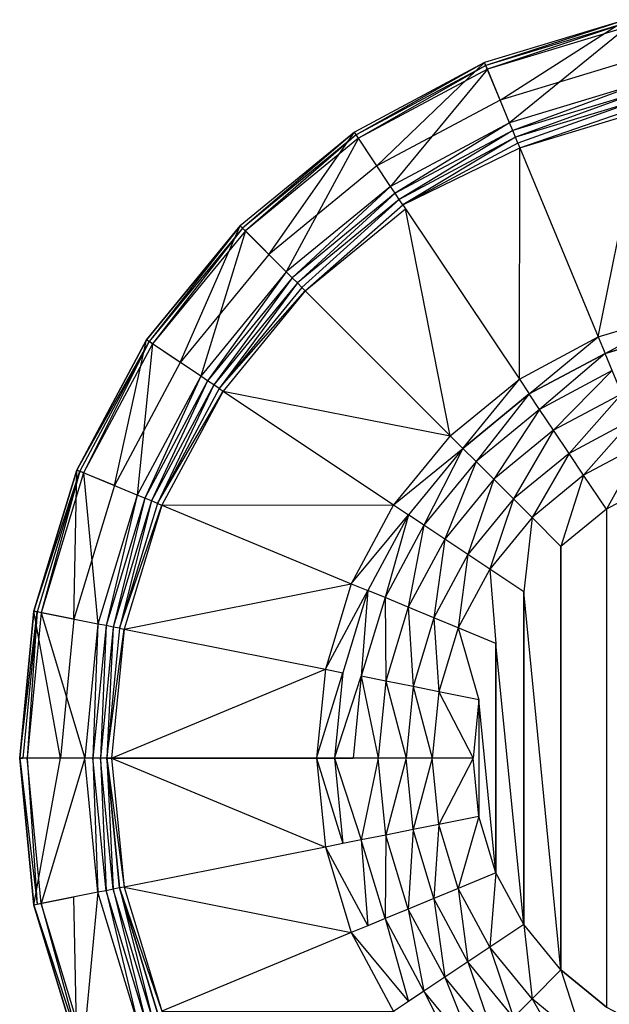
# Model space of a CAD drawing. Extents: x 0 to 0.6, y -0.37 to 0.
# Tile 2 of 6: x 0 to 0.145, y -0.246 to -0.003. Entities that reach past the tile are written whole.
import ezdxf

# ---------------------------------------------------------------- set-up
doc = ezdxf.new("R2010")
doc.units = 0
doc.layers.add('L0_WASHBASIN_N_3059_', color=7, linetype='CONTINUOUS')

msp = doc.modelspace()

# ---------------------------------------------------------------- linework, layer by layer
at = {"layer": 'L0_WASHBASIN_N_3059_', "color": 8}
for points, invisible_edges in [([(0.114192, -0.01401, 0.087977), (0.148912, -0.003478, 0.086977), (0.114192, -0.01401, 0.086977), (0.114192, -0.01401, 0.087977)], 13), ([(0.148912, -0.003478, 0.086977), (0.114192, -0.01401, 0.087977), (0.148912, -0.003478, 0.087977), (0.148912, -0.003478, 0.086977)], 10), ([(0.114499, -0.014752, 0.088977), (0.148912, -0.003478, 0.087977), (0.114192, -0.01401, 0.087977), (0.114499, -0.014752, 0.088977)], 13), ([(0.148912, -0.003478, 0.086977), (0.118019, -0.023248, 0.086977), (0.114192, -0.01401, 0.086977), (0.148912, -0.003478, 0.086977)], 13), ([(0.148912, -0.003478, 0.087977), (0.114499, -0.014752, 0.088977), (0.149067, -0.004265, 0.088977), (0.148912, -0.003478, 0.087977)], 10), ([(0.114883, -0.01568, 0.088977), (0.149067, -0.004265, 0.088977), (0.114499, -0.014752, 0.088977), (0.114883, -0.01568, 0.088977)], 13), ([(0.149067, -0.004265, 0.088977), (0.114883, -0.01568, 0.088977), (0.149263, -0.005251, 0.088977), (0.149067, -0.004265, 0.088977)], 10), ([(0.118019, -0.023248, 0.086977), (0.148912, -0.003478, 0.086977), (0.150855, -0.013287, 0.086977), (0.118019, -0.023248, 0.086977)], 10), ([(0.120319, -0.028846, 0.088977), (0.149263, -0.005251, 0.088977), (0.114883, -0.01568, 0.088977), (0.120319, -0.028846, 0.088977)], 13), ([(0.149263, -0.005251, 0.088977), (0.120319, -0.028846, 0.088977), (0.152026, -0.019228, 0.088977), (0.149263, -0.005251, 0.088977)], 10), ([(0.082195, -0.031113, 0.087977), (0.114192, -0.01401, 0.086977), (0.082195, -0.031113, 0.086977), (0.082195, -0.031113, 0.087977)], 13), ([(0.114192, -0.01401, 0.086977), (0.082195, -0.031113, 0.087977), (0.114192, -0.01401, 0.087977), (0.114192, -0.01401, 0.086977)], 10), ([(0.08264, -0.03178, 0.088977), (0.114192, -0.01401, 0.087977), (0.082195, -0.031113, 0.087977), (0.08264, -0.03178, 0.088977)], 13), ([(0.114192, -0.01401, 0.086977), (0.08775, -0.039427, 0.086977), (0.082195, -0.031113, 0.086977), (0.114192, -0.01401, 0.086977)], 13), ([(0.114192, -0.01401, 0.087977), (0.08264, -0.03178, 0.088977), (0.114499, -0.014752, 0.088977), (0.114192, -0.01401, 0.087977)], 10), ([(0.08775, -0.039427, 0.086977), (0.114192, -0.01401, 0.086977), (0.118019, -0.023248, 0.086977), (0.08775, -0.039427, 0.086977)], 10), ([(0.083198, -0.032616, 0.088977), (0.114499, -0.014752, 0.088977), (0.08264, -0.03178, 0.088977), (0.083198, -0.032616, 0.088977)], 13), ([(0.114499, -0.014752, 0.088977), (0.083198, -0.032616, 0.088977), (0.114883, -0.01568, 0.088977), (0.114499, -0.014752, 0.088977)], 10), ([(0.091098, -0.044466, 0.088977), (0.114883, -0.01568, 0.088977), (0.083198, -0.032616, 0.088977), (0.091098, -0.044466, 0.088977)], 13), ([(0.114883, -0.01568, 0.088977), (0.091098, -0.044466, 0.088977), (0.120319, -0.028846, 0.088977), (0.114883, -0.01568, 0.088977)], 10), ([(0.121088, -0.030703, 0.088977), (0.152026, -0.019228, 0.088977), (0.120319, -0.028846, 0.088977), (0.121088, -0.030703, 0.088977)], 13), ([(0.152026, -0.019228, 0.088977), (0.121088, -0.030703, 0.088977), (0.152418, -0.021199, 0.088977), (0.152026, -0.019228, 0.088977)], 10), ([(0.121786, -0.032393, 0.088555), (0.152418, -0.021199, 0.088977), (0.121088, -0.030703, 0.088977), (0.121786, -0.032393, 0.088555)], 13), ([(0.152418, -0.021199, 0.088977), (0.121786, -0.032393, 0.088555), (0.152773, -0.022993, 0.088555), (0.152418, -0.021199, 0.088977)], 10), ([(0.122384, -0.033846, 0.087537), (0.152773, -0.022993, 0.088555), (0.121786, -0.032393, 0.088555), (0.122384, -0.033846, 0.087537)], 13), ([(0.152773, -0.022993, 0.088555), (0.122384, -0.033846, 0.087537), (0.153076, -0.024536, 0.087537), (0.152773, -0.022993, 0.088555)], 10), ([(0.122838, -0.034941, 0.085922), (0.153076, -0.024536, 0.087537), (0.122384, -0.033846, 0.087537), (0.122838, -0.034941, 0.085922)], 10), ([(0.153076, -0.024536, 0.087537), (0.122838, -0.034941, 0.085922), (0.153307, -0.025698, 0.085922), (0.153076, -0.024536, 0.087537)], 13), ([(0.142107, -0.081462, 0.018011), (0.153307, -0.025698, 0.085922), (0.122838, -0.034941, 0.085922), (0.142107, -0.081462, 0.018011)], 10), ([(0.153307, -0.025698, 0.085922), (0.142107, -0.081462, 0.018011), (0.163131, -0.075085, 0.018011), (0.153307, -0.025698, 0.085922)], 13), ([(0.092214, -0.046137, 0.088977), (0.120319, -0.028846, 0.088977), (0.091098, -0.044466, 0.088977), (0.092214, -0.046137, 0.088977)], 13), ([(0.120319, -0.028846, 0.088977), (0.092214, -0.046137, 0.088977), (0.121088, -0.030703, 0.088977), (0.120319, -0.028846, 0.088977)], 10), ([(0.054148, -0.05413, 0.087977), (0.082195, -0.031113, 0.086977), (0.054148, -0.05413, 0.086977), (0.054148, -0.05413, 0.087977)], 13), ([(0.082195, -0.031113, 0.086977), (0.054148, -0.05413, 0.087977), (0.082195, -0.031113, 0.087977), (0.082195, -0.031113, 0.086977)], 10), ([(0.082195, -0.031113, 0.086977), (0.061219, -0.061201, 0.086977), (0.054148, -0.05413, 0.086977), (0.082195, -0.031113, 0.086977)], 13), ([(0.054715, -0.054697, 0.088977), (0.082195, -0.031113, 0.087977), (0.054148, -0.05413, 0.087977), (0.054715, -0.054697, 0.088977)], 13), ([(0.082195, -0.031113, 0.087977), (0.054715, -0.054697, 0.088977), (0.08264, -0.03178, 0.088977), (0.082195, -0.031113, 0.087977)], 10), ([(0.061219, -0.061201, 0.086977), (0.082195, -0.031113, 0.086977), (0.08775, -0.039427, 0.086977), (0.061219, -0.061201, 0.086977)], 10), ([(0.093229, -0.047657, 0.088555), (0.121088, -0.030703, 0.088977), (0.092214, -0.046137, 0.088977), (0.093229, -0.047657, 0.088555)], 13), ([(0.121088, -0.030703, 0.088977), (0.093229, -0.047657, 0.088555), (0.121786, -0.032393, 0.088555), (0.121088, -0.030703, 0.088977)], 10), ([(0.055426, -0.055408, 0.088977), (0.08264, -0.03178, 0.088977), (0.054715, -0.054697, 0.088977), (0.055426, -0.055408, 0.088977)], 13), ([(0.08264, -0.03178, 0.088977), (0.055426, -0.055408, 0.088977), (0.083198, -0.032616, 0.088977), (0.08264, -0.03178, 0.088977)], 10), ([(0.065485, -0.065485, 0.088977), (0.083198, -0.032616, 0.088977), (0.055426, -0.055408, 0.088977), (0.065485, -0.065485, 0.088977)], 13), ([(0.083198, -0.032616, 0.088977), (0.065485, -0.065485, 0.088977), (0.091098, -0.044466, 0.088977), (0.083198, -0.032616, 0.088977)], 10), ([(0.094098, -0.048965, 0.087537), (0.121786, -0.032393, 0.088555), (0.093229, -0.047657, 0.088555), (0.094098, -0.048965, 0.087537)], 13), ([(0.121786, -0.032393, 0.088555), (0.094098, -0.048965, 0.087537), (0.122384, -0.033846, 0.087537), (0.121786, -0.032393, 0.088555)], 10), ([(0.094098, -0.048965, 0.087537), (0.122838, -0.034941, 0.085922), (0.122384, -0.033846, 0.087537), (0.094098, -0.048965, 0.087537)], 10), ([(0.122838, -0.034941, 0.085922), (0.094098, -0.048965, 0.087537), (0.094757, -0.04995, 0.085922), (0.122838, -0.034941, 0.085922)], 13), ([(0.122732, -0.091818, 0.018011), (0.122838, -0.034941, 0.085922), (0.094757, -0.04995, 0.085922), (0.122732, -0.091818, 0.018011)], 10), ([(0.122838, -0.034941, 0.085922), (0.122732, -0.091818, 0.018011), (0.142107, -0.081462, 0.018011), (0.122838, -0.034941, 0.085922)], 13), ([(0.066906, -0.066906, 0.088977), (0.091098, -0.044466, 0.088977), (0.065485, -0.065485, 0.088977), (0.066906, -0.066906, 0.088977)], 13), ([(0.091098, -0.044466, 0.088977), (0.066906, -0.066906, 0.088977), (0.092214, -0.046137, 0.088977), (0.091098, -0.044466, 0.088977)], 10), ([(0.068198, -0.068199, 0.088555), (0.092214, -0.046137, 0.088977), (0.066906, -0.066906, 0.088977), (0.068198, -0.068199, 0.088555)], 13), ([(0.092214, -0.046137, 0.088977), (0.068198, -0.068199, 0.088555), (0.093229, -0.047657, 0.088555), (0.092214, -0.046137, 0.088977)], 10), ([(0.069306, -0.069312, 0.087537), (0.093229, -0.047657, 0.088555), (0.068198, -0.068199, 0.088555), (0.069306, -0.069312, 0.087537)], 13), ([(0.093229, -0.047657, 0.088555), (0.069306, -0.069312, 0.087537), (0.094098, -0.048965, 0.087537), (0.093229, -0.047657, 0.088555)], 10), ([(0.070144, -0.07015, 0.085922), (0.094098, -0.048965, 0.087537), (0.069306, -0.069312, 0.087537), (0.070144, -0.07015, 0.085922)], 10), ([(0.094098, -0.048965, 0.087537), (0.070144, -0.07015, 0.085922), (0.094757, -0.04995, 0.085922), (0.094098, -0.048965, 0.087537)], 13), ([(0.10575, -0.105756, 0.018011), (0.094757, -0.04995, 0.085922), (0.070144, -0.07015, 0.085922), (0.10575, -0.105756, 0.018011)], 10), ([(0.094757, -0.04995, 0.085922), (0.10575, -0.105756, 0.018011), (0.122732, -0.091818, 0.018011), (0.094757, -0.04995, 0.085922)], 13), ([(0.054148, -0.05413, 0.087977), (0.031131, -0.082176, 0.086977), (0.031131, -0.082176, 0.087977), (0.054148, -0.05413, 0.087977)], 13), ([(0.031131, -0.082176, 0.086977), (0.054148, -0.05413, 0.087977), (0.054148, -0.05413, 0.086977), (0.031131, -0.082176, 0.086977)], 10), ([(0.054148, -0.05413, 0.086977), (0.039446, -0.087732, 0.086977), (0.031131, -0.082176, 0.086977), (0.054148, -0.05413, 0.086977)], 13), ([(0.031798, -0.082622, 0.088977), (0.054148, -0.05413, 0.087977), (0.031131, -0.082176, 0.087977), (0.031798, -0.082622, 0.088977)], 13), ([(0.054148, -0.05413, 0.087977), (0.031798, -0.082622, 0.088977), (0.054715, -0.054697, 0.088977), (0.054148, -0.05413, 0.087977)], 10), ([(0.032634, -0.08318, 0.088977), (0.054715, -0.054697, 0.088977), (0.031798, -0.082622, 0.088977), (0.032634, -0.08318, 0.088977)], 13), ([(0.054715, -0.054697, 0.088977), (0.032634, -0.08318, 0.088977), (0.055426, -0.055408, 0.088977), (0.054715, -0.054697, 0.088977)], 10), ([(0.044466, -0.091098, 0.088977), (0.055426, -0.055408, 0.088977), (0.032634, -0.08318, 0.088977), (0.044466, -0.091098, 0.088977)], 13), ([(0.039446, -0.087732, 0.086977), (0.054148, -0.05413, 0.086977), (0.061219, -0.061201, 0.086977), (0.039446, -0.087732, 0.086977)], 10), ([(0.055426, -0.055408, 0.088977), (0.044466, -0.091098, 0.088977), (0.065485, -0.065485, 0.088977), (0.055426, -0.055408, 0.088977)], 10), ([(0.046137, -0.092214, 0.088977), (0.065485, -0.065485, 0.088977), (0.044466, -0.091098, 0.088977), (0.046137, -0.092214, 0.088977)], 13), ([(0.065485, -0.065485, 0.088977), (0.046137, -0.092214, 0.088977), (0.066906, -0.066906, 0.088977), (0.065485, -0.065485, 0.088977)], 10), ([(0.047655, -0.09323, 0.088555), (0.066906, -0.066906, 0.088977), (0.046137, -0.092214, 0.088977), (0.047655, -0.09323, 0.088555)], 13), ([(0.066906, -0.066906, 0.088977), (0.047655, -0.09323, 0.088555), (0.068198, -0.068199, 0.088555), (0.066906, -0.066906, 0.088977)], 10), ([(0.048959, -0.094104, 0.087537), (0.068198, -0.068199, 0.088555), (0.047655, -0.09323, 0.088555), (0.048959, -0.094104, 0.087537)], 13), ([(0.068198, -0.068199, 0.088555), (0.048959, -0.094104, 0.087537), (0.069306, -0.069312, 0.087537), (0.068198, -0.068199, 0.088555)], 10), ([(0.048959, -0.094104, 0.087537), (0.070144, -0.07015, 0.085922), (0.069306, -0.069312, 0.087537), (0.048959, -0.094104, 0.087537)], 10), ([(0.070144, -0.07015, 0.085922), (0.048959, -0.094104, 0.087537), (0.049944, -0.094763, 0.085922), (0.070144, -0.07015, 0.085922)], 13), ([(0.049944, -0.094763, 0.085922), (0.10575, -0.105756, 0.018011), (0.070144, -0.07015, 0.085922), (0.049944, -0.094763, 0.085922)], 10), ([(0.143791, -0.085527, 0.012061), (0.163131, -0.075085, 0.018011), (0.142107, -0.081462, 0.018011), (0.143791, -0.085527, 0.012061)], 10), ([(0.163131, -0.075085, 0.018011), (0.143791, -0.085527, 0.012061), (0.163989, -0.0794, 0.012061), (0.163131, -0.075085, 0.018011)], 13), ([(0.145539, -0.089747, 0.007446), (0.163989, -0.0794, 0.012061), (0.143791, -0.085527, 0.012061), (0.145539, -0.089747, 0.007446)], 13), ([(0.031131, -0.082176, 0.087977), (0.014028, -0.114173, 0.086977), (0.014028, -0.114173, 0.087977), (0.031131, -0.082176, 0.087977)], 13), ([(0.014028, -0.114173, 0.086977), (0.031131, -0.082176, 0.087977), (0.031131, -0.082176, 0.086977), (0.014028, -0.114173, 0.086977)], 10), ([(0.014028, -0.114173, 0.087977), (0.031798, -0.082622, 0.088977), (0.031131, -0.082176, 0.087977), (0.014028, -0.114173, 0.087977)], 10), ([(0.031131, -0.082176, 0.086977), (0.023267, -0.118, 0.086977), (0.014028, -0.114173, 0.086977), (0.031131, -0.082176, 0.086977)], 13), ([(0.023267, -0.118, 0.086977), (0.031131, -0.082176, 0.086977), (0.039446, -0.087732, 0.086977), (0.023267, -0.118, 0.086977)], 10), ([(0.125176, -0.095477, 0.012061), (0.142107, -0.081462, 0.018011), (0.122732, -0.091818, 0.018011), (0.125176, -0.095477, 0.012061)], 10), ([(0.142107, -0.081462, 0.018011), (0.125176, -0.095477, 0.012061), (0.143791, -0.085527, 0.012061), (0.142107, -0.081462, 0.018011)], 13), ([(0.031798, -0.082622, 0.088977), (0.014028, -0.114173, 0.087977), (0.014769, -0.114481, 0.088977), (0.031798, -0.082622, 0.088977)], 13), ([(0.015698, -0.114865, 0.088977), (0.031798, -0.082622, 0.088977), (0.014769, -0.114481, 0.088977), (0.015698, -0.114865, 0.088977)], 13), ([(0.031798, -0.082622, 0.088977), (0.015698, -0.114865, 0.088977), (0.032634, -0.08318, 0.088977), (0.031798, -0.082622, 0.088977)], 10), ([(0.028846, -0.120319, 0.088977), (0.032634, -0.08318, 0.088977), (0.015698, -0.114865, 0.088977), (0.028846, -0.120319, 0.088977)], 13), ([(0.032634, -0.08318, 0.088977), (0.028846, -0.120319, 0.088977), (0.044466, -0.091098, 0.088977), (0.032634, -0.08318, 0.088977)], 10), ([(0.127714, -0.099275, 0.007446), (0.143791, -0.085527, 0.012061), (0.125176, -0.095477, 0.012061), (0.127714, -0.099275, 0.007446)], 13), ([(0.143791, -0.085527, 0.012061), (0.127714, -0.099275, 0.007446), (0.145539, -0.089747, 0.007446), (0.143791, -0.085527, 0.012061)], 10), ([(0.030703, -0.121088, 0.088977), (0.044466, -0.091098, 0.088977), (0.028846, -0.120319, 0.088977), (0.030703, -0.121088, 0.088977)], 13), ([(0.044466, -0.091098, 0.088977), (0.030703, -0.121088, 0.088977), (0.046137, -0.092214, 0.088977), (0.044466, -0.091098, 0.088977)], 10), ([(0.108861, -0.108867, 0.012061), (0.122732, -0.091818, 0.018011), (0.10575, -0.105756, 0.018011), (0.108861, -0.108867, 0.012061)], 10), ([(0.122732, -0.091818, 0.018011), (0.108861, -0.108867, 0.012061), (0.125176, -0.095477, 0.012061), (0.122732, -0.091818, 0.018011)], 13), ([(0.131141, -0.104403, 0.003533), (0.145539, -0.089747, 0.007446), (0.127714, -0.099275, 0.007446), (0.131141, -0.104403, 0.003533)], 13), ([(0.145539, -0.089747, 0.007446), (0.131141, -0.104403, 0.003533), (0.147899, -0.095445, 0.003533), (0.145539, -0.089747, 0.007446)], 10), ([(0.032391, -0.121788, 0.088555), (0.046137, -0.092214, 0.088977), (0.030703, -0.121088, 0.088977), (0.032391, -0.121788, 0.088555)], 13), ([(0.046137, -0.092214, 0.088977), (0.032391, -0.121788, 0.088555), (0.047655, -0.09323, 0.088555), (0.046137, -0.092214, 0.088977)], 10), ([(0.03384, -0.12239, 0.087537), (0.047655, -0.09323, 0.088555), (0.032391, -0.121788, 0.088555), (0.03384, -0.12239, 0.087537)], 13), ([(0.047655, -0.09323, 0.088555), (0.03384, -0.12239, 0.087537), (0.048959, -0.094104, 0.087537), (0.047655, -0.09323, 0.088555)], 10), ([(0.03384, -0.12239, 0.087537), (0.049944, -0.094763, 0.085922), (0.048959, -0.094104, 0.087537), (0.03384, -0.12239, 0.087537)], 10), ([(0.049944, -0.094763, 0.085922), (0.03384, -0.12239, 0.087537), (0.034935, -0.122844, 0.085922), (0.049944, -0.094763, 0.085922)], 13), ([(0.034935, -0.122844, 0.085922), (0.091812, -0.122738, 0.018011), (0.049944, -0.094763, 0.085922), (0.034935, -0.122844, 0.085922)], 10), ([(0.10575, -0.105756, 0.018011), (0.049944, -0.094763, 0.085922), (0.091812, -0.122738, 0.018011), (0.10575, -0.105756, 0.018011)], 13), ([(0.112091, -0.112097, 0.007446), (0.125176, -0.095477, 0.012061), (0.108861, -0.108867, 0.012061), (0.112091, -0.112097, 0.007446)], 13), ([(0.125176, -0.095477, 0.012061), (0.112091, -0.112097, 0.007446), (0.127714, -0.099275, 0.007446), (0.125176, -0.095477, 0.012061)], 10), ([(0.134934, -0.11008, 0.000918), (0.147899, -0.095445, 0.003533), (0.131141, -0.104403, 0.003533), (0.134934, -0.11008, 0.000918)], 13), ([(0.147899, -0.095445, 0.003533), (0.134934, -0.11008, 0.000918), (0.150512, -0.101753, 0.000918), (0.147899, -0.095445, 0.003533)], 10), ([(0.116452, -0.116458, 0.003533), (0.127714, -0.099275, 0.007446), (0.112091, -0.112097, 0.007446), (0.116452, -0.116458, 0.003533)], 13), ([(0.127714, -0.099275, 0.007446), (0.116452, -0.116458, 0.003533), (0.131141, -0.104403, 0.003533), (0.127714, -0.099275, 0.007446)], 10), ([(0.138517, -0.115442), (0.150512, -0.101753, 0.000918), (0.134934, -0.11008, 0.000918), (0.138517, -0.115442)], 13), ([(0.150512, -0.101753, 0.000918), (0.138517, -0.115442), (0.15298, -0.107711), (0.150512, -0.101753, 0.000918)], 10), ([(0.091812, -0.122738, 0.018011), (0.108861, -0.108867, 0.012061), (0.10575, -0.105756, 0.018011), (0.091812, -0.122738, 0.018011)], 10), ([(0.12128, -0.121286, 0.000918), (0.131141, -0.104403, 0.003533), (0.116452, -0.116458, 0.003533), (0.12128, -0.121286, 0.000918)], 13), ([(0.131141, -0.104403, 0.003533), (0.12128, -0.121286, 0.000918), (0.134934, -0.11008, 0.000918), (0.131141, -0.104403, 0.003533)], 10), ([(0.108861, -0.108867, 0.012061), (0.091812, -0.122738, 0.018011), (0.095471, -0.125182, 0.012061), (0.108861, -0.108867, 0.012061)], 13), ([(0.099269, -0.12772, 0.007446), (0.108861, -0.108867, 0.012061), (0.095471, -0.125182, 0.012061), (0.099269, -0.12772, 0.007446)], 13), ([(0.108861, -0.108867, 0.012061), (0.099269, -0.12772, 0.007446), (0.112091, -0.112097, 0.007446), (0.108861, -0.108867, 0.012061)], 10), ([(0.144099, -0.123797), (0.15298, -0.107711), (0.138517, -0.115442), (0.144099, -0.123797)], 13), ([(0.15298, -0.107711), (0.144099, -0.123797), (0.156825, -0.116994), (0.15298, -0.107711)], 10), ([(0.125839, -0.125845), (0.134934, -0.11008, 0.000918), (0.12128, -0.121286, 0.000918), (0.125839, -0.125845)], 13), ([(0.134934, -0.11008, 0.000918), (0.125839, -0.125845), (0.138517, -0.115442), (0.134934, -0.11008, 0.000918)], 10), ([(0.104397, -0.131147, 0.003533), (0.112091, -0.112097, 0.007446), (0.099269, -0.12772, 0.007446), (0.104397, -0.131147, 0.003533)], 13), ([(0.112091, -0.112097, 0.007446), (0.104397, -0.131147, 0.003533), (0.116452, -0.116458, 0.003533), (0.112091, -0.112097, 0.007446)], 10), ([(0.014028, -0.114173, 0.087977), (0.003496, -0.148893, 0.086977), (0.003496, -0.148893, 0.087977), (0.014028, -0.114173, 0.087977)], 13), ([(0.003496, -0.148893, 0.086977), (0.014028, -0.114173, 0.087977), (0.014028, -0.114173, 0.086977), (0.003496, -0.148893, 0.086977)], 10), ([(0.014028, -0.114173, 0.086977), (0.013306, -0.150836, 0.086977), (0.003496, -0.148893, 0.086977), (0.014028, -0.114173, 0.086977)], 13), ([(0.003496, -0.148893, 0.087977), (0.014769, -0.114481, 0.088977), (0.014028, -0.114173, 0.087977), (0.003496, -0.148893, 0.087977)], 10), ([(0.014769, -0.114481, 0.088977), (0.003496, -0.148893, 0.087977), (0.004283, -0.14905, 0.088977), (0.014769, -0.114481, 0.088977)], 13), ([(0.005269, -0.149245, 0.088977), (0.014769, -0.114481, 0.088977), (0.004283, -0.14905, 0.088977), (0.005269, -0.149245, 0.088977)], 13), ([(0.014769, -0.114481, 0.088977), (0.005269, -0.149245, 0.088977), (0.015698, -0.114865, 0.088977), (0.014769, -0.114481, 0.088977)], 10), ([(0.019228, -0.152026, 0.088977), (0.015698, -0.114865, 0.088977), (0.005269, -0.149245, 0.088977), (0.019228, -0.152026, 0.088977)], 13), ([(0.013306, -0.150836, 0.086977), (0.014028, -0.114173, 0.086977), (0.023267, -0.118, 0.086977), (0.013306, -0.150836, 0.086977)], 10), ([(0.015698, -0.114865, 0.088977), (0.019228, -0.152026, 0.088977), (0.028846, -0.120319, 0.088977), (0.015698, -0.114865, 0.088977)], 10), ([(0.132945, -0.132951), (0.138517, -0.115442), (0.125839, -0.125845), (0.132945, -0.132951)], 13), ([(0.138517, -0.115442), (0.132945, -0.132951), (0.144099, -0.123797), (0.138517, -0.115442)], 10), ([(0.110074, -0.13494, 0.000918), (0.116452, -0.116458, 0.003533), (0.104397, -0.131147, 0.003533), (0.110074, -0.13494, 0.000918)], 13), ([(0.116452, -0.116458, 0.003533), (0.110074, -0.13494, 0.000918), (0.12128, -0.121286, 0.000918), (0.116452, -0.116458, 0.003533)], 10), ([(0.144099, -0.123797), (0.144099, -0.246203), (0.156825, -0.116994), (0.144099, -0.123797)], 10), ([(0.156825, -0.116994), (0.144099, -0.246203), (0.156825, -0.253006), (0.156825, -0.116994)], 13), ([(0.021199, -0.152418, 0.088977), (0.028846, -0.120319, 0.088977), (0.019228, -0.152026, 0.088977), (0.021199, -0.152418, 0.088977)], 13), ([(0.028846, -0.120319, 0.088977), (0.021199, -0.152418, 0.088977), (0.030703, -0.121088, 0.088977), (0.028846, -0.120319, 0.088977)], 10), ([(0.022991, -0.152775, 0.088555), (0.030703, -0.121088, 0.088977), (0.021199, -0.152418, 0.088977), (0.022991, -0.152775, 0.088555)], 13), ([(0.030703, -0.121088, 0.088977), (0.022991, -0.152775, 0.088555), (0.032391, -0.121788, 0.088555), (0.030703, -0.121088, 0.088977)], 10), ([(0.02453, -0.153082, 0.087537), (0.032391, -0.121788, 0.088555), (0.022991, -0.152775, 0.088555), (0.02453, -0.153082, 0.087537)], 13), ([(0.032391, -0.121788, 0.088555), (0.02453, -0.153082, 0.087537), (0.03384, -0.12239, 0.087537), (0.032391, -0.121788, 0.088555)], 10), ([(0.02453, -0.153082, 0.087537), (0.034935, -0.122844, 0.085922), (0.03384, -0.12239, 0.087537), (0.02453, -0.153082, 0.087537)], 10), ([(0.034935, -0.122844, 0.085922), (0.02453, -0.153082, 0.087537), (0.025692, -0.153313, 0.085922), (0.034935, -0.122844, 0.085922)], 13), ([(0.025692, -0.153313, 0.085922), (0.081456, -0.142113, 0.018011), (0.034935, -0.122844, 0.085922), (0.025692, -0.153313, 0.085922)], 10), ([(0.091812, -0.122738, 0.018011), (0.034935, -0.122844, 0.085922), (0.081456, -0.142113, 0.018011), (0.091812, -0.122738, 0.018011)], 13), ([(0.081456, -0.142113, 0.018011), (0.095471, -0.125182, 0.012061), (0.091812, -0.122738, 0.018011), (0.081456, -0.142113, 0.018011)], 10), ([(0.115436, -0.138523), (0.12128, -0.121286, 0.000918), (0.110074, -0.13494, 0.000918), (0.115436, -0.138523)], 13), ([(0.12128, -0.121286, 0.000918), (0.115436, -0.138523), (0.125839, -0.125845), (0.12128, -0.121286, 0.000918)], 10), ([(0.095471, -0.125182, 0.012061), (0.081456, -0.142113, 0.018011), (0.085521, -0.143797, 0.012061), (0.095471, -0.125182, 0.012061)], 13), ([(0.089741, -0.145545, 0.007446), (0.095471, -0.125182, 0.012061), (0.085521, -0.143797, 0.012061), (0.089741, -0.145545, 0.007446)], 13), ([(0.095471, -0.125182, 0.012061), (0.089741, -0.145545, 0.007446), (0.099269, -0.12772, 0.007446), (0.095471, -0.125182, 0.012061)], 10), ([(0.123791, -0.144105), (0.125839, -0.125845), (0.115436, -0.138523), (0.123791, -0.144105)], 13), ([(0.125839, -0.125845), (0.123791, -0.144105), (0.132945, -0.132951), (0.125839, -0.125845)], 10), ([(0.132945, -0.132951), (0.132945, -0.237049), (0.144099, -0.123797), (0.132945, -0.132951)], 10), ([(0.144099, -0.123797), (0.132945, -0.237049), (0.144099, -0.246203), (0.144099, -0.123797)], 13), ([(0.095439, -0.147905, 0.003533), (0.099269, -0.12772, 0.007446), (0.089741, -0.145545, 0.007446), (0.095439, -0.147905, 0.003533)], 13), ([(0.099269, -0.12772, 0.007446), (0.095439, -0.147905, 0.003533), (0.104397, -0.131147, 0.003533), (0.099269, -0.12772, 0.007446)], 10), ([(0.101747, -0.150518, 0.000918), (0.104397, -0.131147, 0.003533), (0.095439, -0.147905, 0.003533), (0.101747, -0.150518, 0.000918)], 13), ([(0.104397, -0.131147, 0.003533), (0.101747, -0.150518, 0.000918), (0.110074, -0.13494, 0.000918), (0.104397, -0.131147, 0.003533)], 10), ([(0.123791, -0.144105), (0.132945, -0.237049), (0.132945, -0.132951), (0.123791, -0.144105)], 13), ([(0.107705, -0.152986), (0.110074, -0.13494, 0.000918), (0.101747, -0.150518, 0.000918), (0.107705, -0.152986)], 13), ([(0.110074, -0.13494, 0.000918), (0.107705, -0.152986), (0.115436, -0.138523), (0.110074, -0.13494, 0.000918)], 10), ([(0.116988, -0.156831), (0.115436, -0.138523), (0.107705, -0.152986), (0.116988, -0.156831)], 13), ([(0.115436, -0.138523), (0.116988, -0.156831), (0.123791, -0.144105), (0.115436, -0.138523)], 10), ([(0.081456, -0.142113, 0.018011), (0.025692, -0.153313, 0.085922), (0.075079, -0.163137, 0.018011), (0.081456, -0.142113, 0.018011)], 13), ([(0.075079, -0.163137, 0.018011), (0.085521, -0.143797, 0.012061), (0.081456, -0.142113, 0.018011), (0.075079, -0.163137, 0.018011)], 10), ([(0.085521, -0.143797, 0.012061), (0.075079, -0.163137, 0.018011), (0.079394, -0.163995, 0.012061), (0.085521, -0.143797, 0.012061)], 13), ([(0.083874, -0.164886, 0.007446), (0.085521, -0.143797, 0.012061), (0.079394, -0.163995, 0.012061), (0.083874, -0.164886, 0.007446)], 13), ([(0.085521, -0.143797, 0.012061), (0.083874, -0.164886, 0.007446), (0.089741, -0.145545, 0.007446), (0.085521, -0.143797, 0.012061)], 10), ([(0.116988, -0.156831), (0.123791, -0.225895), (0.123791, -0.144105), (0.116988, -0.156831)], 13), ([(0.123791, -0.144105), (0.123791, -0.225895), (0.132945, -0.237049), (0.123791, -0.144105)], 10), ([(0.089923, -0.166089, 0.003533), (0.089741, -0.145545, 0.007446), (0.083874, -0.164886, 0.007446), (0.089923, -0.166089, 0.003533)], 13), ([(0.089741, -0.145545, 0.007446), (0.089923, -0.166089, 0.003533), (0.095439, -0.147905, 0.003533), (0.089741, -0.145545, 0.007446)], 10), ([(0.003496, -0.148893, 0.087977), (0, -0.185, 0.086977), (0, -0.185, 0.087977), (0.003496, -0.148893, 0.087977)], 13), ([(0, -0.185, 0.086977), (0.003496, -0.148893, 0.087977), (0.003496, -0.148893, 0.086977), (0, -0.185, 0.086977)], 10), ([(0.003496, -0.148893, 0.086977), (0.01, -0.185, 0.086977), (0, -0.185, 0.086977), (0.003496, -0.148893, 0.086977)], 13), ([(0, -0.185, 0.087977), (0.004283, -0.14905, 0.088977), (0.003496, -0.148893, 0.087977), (0, -0.185, 0.087977)], 10), ([(0.004283, -0.14905, 0.088977), (0, -0.185, 0.087977), (0.000799, -0.185, 0.088977), (0.004283, -0.14905, 0.088977)], 13), ([(0.001804, -0.185, 0.088977), (0.004283, -0.14905, 0.088977), (0.000799, -0.185, 0.088977), (0.001804, -0.185, 0.088977)], 13), ([(0.004283, -0.14905, 0.088977), (0.001804, -0.185, 0.088977), (0.005269, -0.149245, 0.088977), (0.004283, -0.14905, 0.088977)], 10), ([(0.015981, -0.185, 0.088977), (0.005269, -0.149245, 0.088977), (0.001804, -0.185, 0.088977), (0.015981, -0.185, 0.088977)], 13), ([(0.01, -0.185, 0.086977), (0.003496, -0.148893, 0.086977), (0.013306, -0.150836, 0.086977), (0.01, -0.185, 0.086977)], 10), ([(0.005269, -0.149245, 0.088977), (0.015981, -0.185, 0.088977), (0.019228, -0.152026, 0.088977), (0.005269, -0.149245, 0.088977)], 10), ([(0.09662, -0.167421, 0.000918), (0.095439, -0.147905, 0.003533), (0.089923, -0.166089, 0.003533), (0.09662, -0.167421, 0.000918)], 13), ([(0.095439, -0.147905, 0.003533), (0.09662, -0.167421, 0.000918), (0.101747, -0.150518, 0.000918), (0.095439, -0.147905, 0.003533)], 10), ([(0.01799, -0.185, 0.088977), (0.019228, -0.152026, 0.088977), (0.015981, -0.185, 0.088977), (0.01799, -0.185, 0.088977)], 13), ([(0.019228, -0.152026, 0.088977), (0.01799, -0.185, 0.088977), (0.021199, -0.152418, 0.088977), (0.019228, -0.152026, 0.088977)], 10), ([(0.019817, -0.185, 0.088555), (0.021199, -0.152418, 0.088977), (0.01799, -0.185, 0.088977), (0.019817, -0.185, 0.088555)], 13), ([(0.021199, -0.152418, 0.088977), (0.019817, -0.185, 0.088555), (0.022991, -0.152775, 0.088555), (0.021199, -0.152418, 0.088977)], 10), ([(0.102944, -0.168679), (0.101747, -0.150518, 0.000918), (0.09662, -0.167421, 0.000918), (0.102944, -0.168679)], 13), ([(0.101747, -0.150518, 0.000918), (0.102944, -0.168679), (0.107705, -0.152986), (0.101747, -0.150518, 0.000918)], 10), ([(0.021386, -0.185, 0.087537), (0.022991, -0.152775, 0.088555), (0.019817, -0.185, 0.088555), (0.021386, -0.185, 0.087537)], 13), ([(0.022991, -0.152775, 0.088555), (0.021386, -0.185, 0.087537), (0.02453, -0.153082, 0.087537), (0.022991, -0.152775, 0.088555)], 10), ([(0.021386, -0.185, 0.087537), (0.025692, -0.153313, 0.085922), (0.02453, -0.153082, 0.087537), (0.021386, -0.185, 0.087537)], 10), ([(0.025692, -0.153313, 0.085922), (0.021386, -0.185, 0.087537), (0.022571, -0.185, 0.085922), (0.025692, -0.153313, 0.085922)], 13), ([(0.022571, -0.185, 0.085922), (0.075079, -0.163137, 0.018011), (0.025692, -0.153313, 0.085922), (0.022571, -0.185, 0.085922)], 10), ([(0.1128, -0.17064), (0.107705, -0.152986), (0.102944, -0.168679), (0.1128, -0.17064)], 13), ([(0.107705, -0.152986), (0.1128, -0.17064), (0.116988, -0.156831), (0.107705, -0.152986)], 10), ([(0.1128, -0.17064), (0.116988, -0.213169), (0.116988, -0.156831), (0.1128, -0.17064)], 13), ([(0.116988, -0.156831), (0.116988, -0.213169), (0.123791, -0.225895), (0.116988, -0.156831)], 10), ([(0.075079, -0.163137, 0.018011), (0.022571, -0.185, 0.085922), (0.072925, -0.185, 0.018011), (0.075079, -0.163137, 0.018011)], 13), ([(0.072925, -0.185, 0.018011), (0.079394, -0.163995, 0.012061), (0.075079, -0.163137, 0.018011), (0.072925, -0.185, 0.018011)], 10), ([(0.079394, -0.163995, 0.012061), (0.072925, -0.185, 0.018011), (0.077325, -0.185, 0.012061), (0.079394, -0.163995, 0.012061)], 13), ([(0.077325, -0.185, 0.012061), (0.083874, -0.164886, 0.007446), (0.079394, -0.163995, 0.012061), (0.077325, -0.185, 0.012061)], 10), ([(0.083874, -0.164886, 0.007446), (0.077325, -0.185, 0.012061), (0.081893, -0.185, 0.007446), (0.083874, -0.164886, 0.007446)], 13), ([(0.088061, -0.185, 0.003533), (0.083874, -0.164886, 0.007446), (0.081893, -0.185, 0.007446), (0.088061, -0.185, 0.003533)], 13), ([(0.083874, -0.164886, 0.007446), (0.088061, -0.185, 0.003533), (0.089923, -0.166089, 0.003533), (0.083874, -0.164886, 0.007446)], 10), ([(0.094888, -0.185, 0.000918), (0.089923, -0.166089, 0.003533), (0.088061, -0.185, 0.003533), (0.094888, -0.185, 0.000918)], 13), ([(0.089923, -0.166089, 0.003533), (0.094888, -0.185, 0.000918), (0.09662, -0.167421, 0.000918), (0.089923, -0.166089, 0.003533)], 10), ([(0.101337, -0.185), (0.09662, -0.167421, 0.000918), (0.094888, -0.185, 0.000918), (0.101337, -0.185)], 13), ([(0.09662, -0.167421, 0.000918), (0.101337, -0.185), (0.102944, -0.168679), (0.09662, -0.167421, 0.000918)], 10), ([(0.111385, -0.185), (0.102944, -0.168679), (0.101337, -0.185), (0.111385, -0.185)], 13), ([(0.102944, -0.168679), (0.111385, -0.185), (0.1128, -0.17064), (0.102944, -0.168679)], 10), ([(0.1128, -0.19936), (0.1128, -0.17064), (0.111385, -0.185), (0.1128, -0.19936)], 13), ([(0.1128, -0.17064), (0.1128, -0.19936), (0.116988, -0.213169), (0.1128, -0.17064)], 10), ([(0, -0.185, 0.087977), (0.003496, -0.221107, 0.086977), (0.003496, -0.221107, 0.087977), (0, -0.185, 0.087977)], 13), ([(0.003496, -0.221107, 0.086977), (0, -0.185, 0.087977), (0, -0.185, 0.086977), (0.003496, -0.221107, 0.086977)], 10), ([(0.004283, -0.22095, 0.088977), (0, -0.185, 0.087977), (0.003496, -0.221107, 0.087977), (0.004283, -0.22095, 0.088977)], 13), ([(0, -0.185, 0.087977), (0.004283, -0.22095, 0.088977), (0.000799, -0.185, 0.088977), (0, -0.185, 0.087977)], 10), ([(0.01, -0.185, 0.086977), (0.003496, -0.221107, 0.086977), (0, -0.185, 0.086977), (0.01, -0.185, 0.086977)], 13), ([(0.004283, -0.22095, 0.088977), (0.001804, -0.185, 0.088977), (0.000799, -0.185, 0.088977), (0.004283, -0.22095, 0.088977)], 13), ([(0.005269, -0.220755, 0.088977), (0.015981, -0.185, 0.088977), (0.001804, -0.185, 0.088977), (0.005269, -0.220755, 0.088977)], 13), ([(0.001804, -0.185, 0.088977), (0.004283, -0.22095, 0.088977), (0.005269, -0.220755, 0.088977), (0.001804, -0.185, 0.088977)], 10), ([(0.003496, -0.221107, 0.086977), (0.01, -0.185, 0.086977), (0.013306, -0.219164, 0.086977), (0.003496, -0.221107, 0.086977)], 10), ([(0.015981, -0.185, 0.088977), (0.005269, -0.220755, 0.088977), (0.019228, -0.217974, 0.088977), (0.015981, -0.185, 0.088977)], 10), ([(0.019228, -0.217974, 0.088977), (0.01799, -0.185, 0.088977), (0.015981, -0.185, 0.088977), (0.019228, -0.217974, 0.088977)], 13), ([(0.01799, -0.185, 0.088977), (0.019228, -0.217974, 0.088977), (0.021199, -0.217582, 0.088977), (0.01799, -0.185, 0.088977)], 10), ([(0.021199, -0.217582, 0.088977), (0.019817, -0.185, 0.088555), (0.01799, -0.185, 0.088977), (0.021199, -0.217582, 0.088977)], 13), ([(0.019817, -0.185, 0.088555), (0.021199, -0.217582, 0.088977), (0.022991, -0.217225, 0.088555), (0.019817, -0.185, 0.088555)], 10), ([(0.022991, -0.217225, 0.088555), (0.021386, -0.185, 0.087537), (0.019817, -0.185, 0.088555), (0.022991, -0.217225, 0.088555)], 13), ([(0.025692, -0.216687, 0.085922), (0.021386, -0.185, 0.087537), (0.02453, -0.216918, 0.087537), (0.025692, -0.216687, 0.085922)], 13), ([(0.021386, -0.185, 0.087537), (0.025692, -0.216687, 0.085922), (0.022571, -0.185, 0.085922), (0.021386, -0.185, 0.087537)], 10), ([(0.021386, -0.185, 0.087537), (0.022991, -0.217225, 0.088555), (0.02453, -0.216918, 0.087537), (0.021386, -0.185, 0.087537)], 10), ([(0.075079, -0.206863, 0.018011), (0.022571, -0.185, 0.085922), (0.025692, -0.216687, 0.085922), (0.075079, -0.206863, 0.018011)], 13), ([(0.022571, -0.185, 0.085922), (0.075079, -0.206863, 0.018011), (0.072925, -0.185, 0.018011), (0.022571, -0.185, 0.085922)], 10), ([(0.079394, -0.206005, 0.012061), (0.072925, -0.185, 0.018011), (0.075079, -0.206863, 0.018011), (0.079394, -0.206005, 0.012061)], 13), ([(0.072925, -0.185, 0.018011), (0.079394, -0.206005, 0.012061), (0.077325, -0.185, 0.012061), (0.072925, -0.185, 0.018011)], 10), ([(0.083874, -0.205114, 0.007446), (0.077325, -0.185, 0.012061), (0.079394, -0.206005, 0.012061), (0.083874, -0.205114, 0.007446)], 13), ([(0.077325, -0.185, 0.012061), (0.083874, -0.205114, 0.007446), (0.081893, -0.185, 0.007446), (0.077325, -0.185, 0.012061)], 10), ([(0.083874, -0.205114, 0.007446), (0.088061, -0.185, 0.003533), (0.081893, -0.185, 0.007446), (0.083874, -0.205114, 0.007446)], 13), ([(0.088061, -0.185, 0.003533), (0.083874, -0.205114, 0.007446), (0.089923, -0.203911, 0.003533), (0.088061, -0.185, 0.003533)], 10), ([(0.089923, -0.203911, 0.003533), (0.094888, -0.185, 0.000918), (0.088061, -0.185, 0.003533), (0.089923, -0.203911, 0.003533)], 13), ([(0.094888, -0.185, 0.000918), (0.089923, -0.203911, 0.003533), (0.09662, -0.202579, 0.000918), (0.094888, -0.185, 0.000918)], 10), ([(0.09662, -0.202579, 0.000918), (0.101337, -0.185), (0.094888, -0.185, 0.000918), (0.09662, -0.202579, 0.000918)], 13), ([(0.101337, -0.185), (0.09662, -0.202579, 0.000918), (0.102944, -0.201321), (0.101337, -0.185)], 10), ([(0.102944, -0.201321), (0.111385, -0.185), (0.101337, -0.185), (0.102944, -0.201321)], 13), ([(0.111385, -0.185), (0.102944, -0.201321), (0.1128, -0.19936), (0.111385, -0.185)], 10), ([(0.107705, -0.217014), (0.1128, -0.19936), (0.102944, -0.201321), (0.107705, -0.217014)], 13), ([(0.1128, -0.19936), (0.107705, -0.217014), (0.116988, -0.213169), (0.1128, -0.19936)], 10), ([(0.095439, -0.222095, 0.003533), (0.09662, -0.202579, 0.000918), (0.089923, -0.203911, 0.003533), (0.095439, -0.222095, 0.003533)], 13), ([(0.09662, -0.202579, 0.000918), (0.095439, -0.222095, 0.003533), (0.101747, -0.219482, 0.000918), (0.09662, -0.202579, 0.000918)], 10), ([(0.101747, -0.219482, 0.000918), (0.102944, -0.201321), (0.09662, -0.202579, 0.000918), (0.101747, -0.219482, 0.000918)], 13), ([(0.102944, -0.201321), (0.101747, -0.219482, 0.000918), (0.107705, -0.217014), (0.102944, -0.201321)], 10), ([(0.085521, -0.226203, 0.012061), (0.083874, -0.205114, 0.007446), (0.079394, -0.206005, 0.012061), (0.085521, -0.226203, 0.012061)], 13), ([(0.089741, -0.224455, 0.007446), (0.089923, -0.203911, 0.003533), (0.083874, -0.205114, 0.007446), (0.089741, -0.224455, 0.007446)], 13), ([(0.083874, -0.205114, 0.007446), (0.085521, -0.226203, 0.012061), (0.089741, -0.224455, 0.007446), (0.083874, -0.205114, 0.007446)], 10), ([(0.089923, -0.203911, 0.003533), (0.089741, -0.224455, 0.007446), (0.095439, -0.222095, 0.003533), (0.089923, -0.203911, 0.003533)], 10), ([(0.025692, -0.216687, 0.085922), (0.081456, -0.227887, 0.018011), (0.075079, -0.206863, 0.018011), (0.025692, -0.216687, 0.085922)], 10), ([(0.075079, -0.206863, 0.018011), (0.085521, -0.226203, 0.012061), (0.079394, -0.206005, 0.012061), (0.075079, -0.206863, 0.018011)], 10), ([(0.085521, -0.226203, 0.012061), (0.075079, -0.206863, 0.018011), (0.081456, -0.227887, 0.018011), (0.085521, -0.226203, 0.012061)], 13), ([(0.115436, -0.231477), (0.116988, -0.213169), (0.107705, -0.217014), (0.115436, -0.231477)], 13), ([(0.116988, -0.213169), (0.115436, -0.231477), (0.123791, -0.225895), (0.116988, -0.213169)], 10), ([(0.028846, -0.249681, 0.088977), (0.021199, -0.217582, 0.088977), (0.019228, -0.217974, 0.088977), (0.028846, -0.249681, 0.088977)], 13), ([(0.030703, -0.248912, 0.088977), (0.022991, -0.217225, 0.088555), (0.021199, -0.217582, 0.088977), (0.030703, -0.248912, 0.088977)], 13), ([(0.021199, -0.217582, 0.088977), (0.028846, -0.249681, 0.088977), (0.030703, -0.248912, 0.088977), (0.021199, -0.217582, 0.088977)], 10), ([(0.032391, -0.248212, 0.088555), (0.02453, -0.216918, 0.087537), (0.022991, -0.217225, 0.088555), (0.032391, -0.248212, 0.088555)], 13), ([(0.022991, -0.217225, 0.088555), (0.030703, -0.248912, 0.088977), (0.032391, -0.248212, 0.088555), (0.022991, -0.217225, 0.088555)], 10), ([(0.02453, -0.216918, 0.087537), (0.034935, -0.247156, 0.085922), (0.025692, -0.216687, 0.085922), (0.02453, -0.216918, 0.087537)], 10), ([(0.034935, -0.247156, 0.085922), (0.02453, -0.216918, 0.087537), (0.03384, -0.24761, 0.087537), (0.034935, -0.247156, 0.085922)], 13), ([(0.02453, -0.216918, 0.087537), (0.032391, -0.248212, 0.088555), (0.03384, -0.24761, 0.087537), (0.02453, -0.216918, 0.087537)], 10), ([(0.081456, -0.227887, 0.018011), (0.025692, -0.216687, 0.085922), (0.034935, -0.247156, 0.085922), (0.081456, -0.227887, 0.018011)], 13), ([(0.110074, -0.23506, 0.000918), (0.107705, -0.217014), (0.101747, -0.219482, 0.000918), (0.110074, -0.23506, 0.000918)], 13), ([(0.107705, -0.217014), (0.110074, -0.23506, 0.000918), (0.115436, -0.231477), (0.107705, -0.217014)], 10), ([(0.013306, -0.219164, 0.086977), (0.014028, -0.255827, 0.086977), (0.003496, -0.221107, 0.086977), (0.013306, -0.219164, 0.086977)], 13), ([(0.015698, -0.255135, 0.088977), (0.019228, -0.217974, 0.088977), (0.005269, -0.220755, 0.088977), (0.015698, -0.255135, 0.088977)], 13), ([(0.014028, -0.255827, 0.086977), (0.013306, -0.219164, 0.086977), (0.023267, -0.252, 0.086977), (0.014028, -0.255827, 0.086977)], 10), ([(0.019228, -0.217974, 0.088977), (0.015698, -0.255135, 0.088977), (0.028846, -0.249681, 0.088977), (0.019228, -0.217974, 0.088977)], 10), ([(0.104397, -0.238853, 0.003533), (0.101747, -0.219482, 0.000918), (0.095439, -0.222095, 0.003533), (0.104397, -0.238853, 0.003533)], 13), ([(0.101747, -0.219482, 0.000918), (0.104397, -0.238853, 0.003533), (0.110074, -0.23506, 0.000918), (0.101747, -0.219482, 0.000918)], 10), ([(0.003496, -0.221107, 0.087977), (0.014769, -0.255519, 0.088977), (0.004283, -0.22095, 0.088977), (0.003496, -0.221107, 0.087977)], 10), ([(0.003496, -0.221107, 0.087977), (0.014028, -0.255827, 0.086977), (0.014028, -0.255827, 0.087977), (0.003496, -0.221107, 0.087977)], 13), ([(0.014028, -0.255827, 0.086977), (0.003496, -0.221107, 0.087977), (0.003496, -0.221107, 0.086977), (0.014028, -0.255827, 0.086977)], 10), ([(0.014769, -0.255519, 0.088977), (0.003496, -0.221107, 0.087977), (0.014028, -0.255827, 0.087977), (0.014769, -0.255519, 0.088977)], 13), ([(0.014769, -0.255519, 0.088977), (0.005269, -0.220755, 0.088977), (0.004283, -0.22095, 0.088977), (0.014769, -0.255519, 0.088977)], 13), ([(0.005269, -0.220755, 0.088977), (0.014769, -0.255519, 0.088977), (0.015698, -0.255135, 0.088977), (0.005269, -0.220755, 0.088977)], 10), ([(0.099269, -0.24228, 0.007446), (0.095439, -0.222095, 0.003533), (0.089741, -0.224455, 0.007446), (0.099269, -0.24228, 0.007446)], 13), ([(0.095439, -0.222095, 0.003533), (0.099269, -0.24228, 0.007446), (0.104397, -0.238853, 0.003533), (0.095439, -0.222095, 0.003533)], 10), ([(0.095471, -0.244818, 0.012061), (0.089741, -0.224455, 0.007446), (0.085521, -0.226203, 0.012061), (0.095471, -0.244818, 0.012061)], 13), ([(0.089741, -0.224455, 0.007446), (0.095471, -0.244818, 0.012061), (0.099269, -0.24228, 0.007446), (0.089741, -0.224455, 0.007446)], 10), ([(0.081456, -0.227887, 0.018011), (0.095471, -0.244818, 0.012061), (0.085521, -0.226203, 0.012061), (0.081456, -0.227887, 0.018011)], 10), ([(0.125839, -0.244155), (0.123791, -0.225895), (0.115436, -0.231477), (0.125839, -0.244155)], 13), ([(0.123791, -0.225895), (0.125839, -0.244155), (0.132945, -0.237049), (0.123791, -0.225895)], 10), ([(0.034935, -0.247156, 0.085922), (0.091812, -0.247262, 0.018011), (0.081456, -0.227887, 0.018011), (0.034935, -0.247156, 0.085922)], 10), ([(0.095471, -0.244818, 0.012061), (0.081456, -0.227887, 0.018011), (0.091812, -0.247262, 0.018011), (0.095471, -0.244818, 0.012061)], 13), ([(0.12128, -0.248714, 0.000918), (0.115436, -0.231477), (0.110074, -0.23506, 0.000918), (0.12128, -0.248714, 0.000918)], 13), ([(0.115436, -0.231477), (0.12128, -0.248714, 0.000918), (0.125839, -0.244155), (0.115436, -0.231477)], 10), ([(0.116452, -0.253542, 0.003533), (0.110074, -0.23506, 0.000918), (0.104397, -0.238853, 0.003533), (0.116452, -0.253542, 0.003533)], 13), ([(0.110074, -0.23506, 0.000918), (0.116452, -0.253542, 0.003533), (0.12128, -0.248714, 0.000918), (0.110074, -0.23506, 0.000918)], 10), ([(0.138517, -0.254558), (0.132945, -0.237049), (0.125839, -0.244155), (0.138517, -0.254558)], 13), ([(0.132945, -0.237049), (0.138517, -0.254558), (0.144099, -0.246203), (0.132945, -0.237049)], 10), ([(0.112091, -0.257903, 0.007446), (0.104397, -0.238853, 0.003533), (0.099269, -0.24228, 0.007446), (0.112091, -0.257903, 0.007446)], 13), ([(0.104397, -0.238853, 0.003533), (0.112091, -0.257903, 0.007446), (0.116452, -0.253542, 0.003533), (0.104397, -0.238853, 0.003533)], 10), ([(0.108861, -0.261133, 0.012061), (0.099269, -0.24228, 0.007446), (0.095471, -0.244818, 0.012061), (0.108861, -0.261133, 0.012061)], 13), ([(0.099269, -0.24228, 0.007446), (0.108861, -0.261133, 0.012061), (0.112091, -0.257903, 0.007446), (0.099269, -0.24228, 0.007446)], 10), ([(0.134934, -0.25992, 0.000918), (0.125839, -0.244155), (0.12128, -0.248714, 0.000918), (0.134934, -0.25992, 0.000918)], 13), ([(0.125839, -0.244155), (0.134934, -0.25992, 0.000918), (0.138517, -0.254558), (0.125839, -0.244155)], 10), ([(0.091812, -0.247262, 0.018011), (0.108861, -0.261133, 0.012061), (0.095471, -0.244818, 0.012061), (0.091812, -0.247262, 0.018011)], 10)]:
    msp.add_3dface(points, dxfattribs=dict(at, invisible_edges=invisible_edges))

doc.saveas('drawing.dxf')
